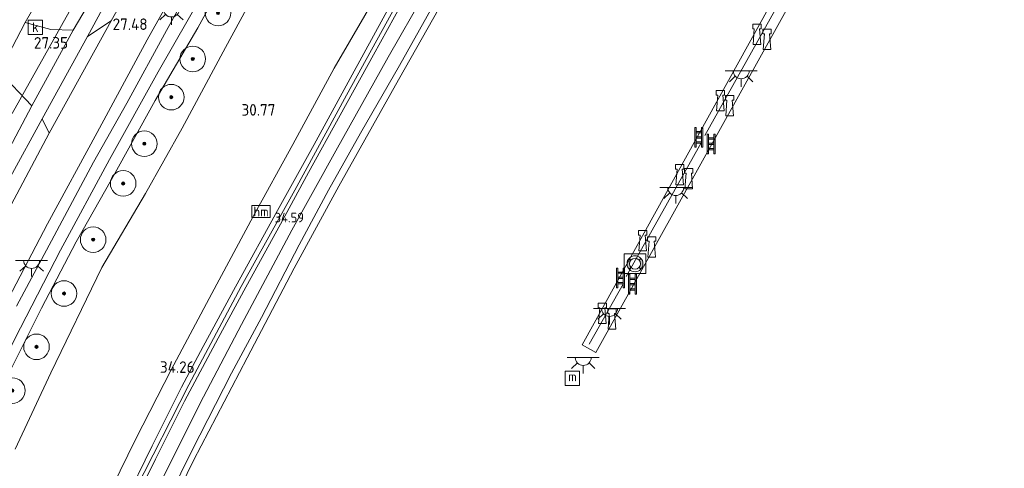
# Model space of a CAD drawing. Header units: metres. Extents: x 185049 to 189876, y 349292 to 352302.
# Tile 140 of 256: x 189051 to 189205, y 350046 to 350116. Entities that reach past the tile are written whole.
import ezdxf
from ezdxf.enums import TextEntityAlignment as Align

# ---------------------------------------------------------------- set-up
doc = ezdxf.new("R2010")
doc.units = ezdxf.units.M
for name, color, linetype, lineweight in [('B-WE-GR-BOOM-S', 90, 'Continuous', 25), ('B-WE-GR-GRAS-GV', 60, 'Continuous', 13), ('B-WE-GW-OPHOGING_KRUIN-G', 90, 'Continuous', 18), ('B-WE-GW-TALUD_KRUIN-G', 90, 'Continuous', 18), ('B-WE-GW-TALUD_TEEN-G', 90, 'Continuous', 18), ('B-WE-IE-MEUBILAIR_WATERWEGMEUBILAIR-S', 150, 'Continuous', 25), ('B-WE-IE-MEUBILAIR_WEGMEUBILAIR_PAAL-S', 7, 'Continuous', 25), ('B-WE-IE-TERREINAFSCHEIDING_DOORGANG-G', 210, 'Continuous', 18), ('B-WE-IE-TERREINAFSCHEIDING_KUNSTMATIG_HEKWERK-G', 20, 'IE-TERREINAFSCHEIDING-KUNSTMATIG', 18), ('B-WE-KL-ET_LS_OV_LICHTPUNT-S', 190, 'Continuous', 25), ('B-WE-KW-KUNSTWERK_DUIKER-G', 170, 'Continuous', 18), ('B-WE-KW-KUNSTWERK_STEIGER-GV', 170, 'Continuous', 18), ('B-WE-OB-BEKLEDING_STORTSTEEN-GV', 30, 'Continuous', 18), ('B-WE-OB-OEVERVOORZIENING-G', 7, 'Continuous', 18), ('B-WE-OG-TERREIN_BEDRIJVENTERREIN-GV', 7, 'Continuous', 18), ('B-WE-OG-WATER_GREPPEL-G', 160, 'Continuous', 18), ('B-WE-OG-WATER_KANAAL-GV', 120, 'Continuous', 18), ('B-WE-OG-WATER_SLOOT-G', 120, 'Continuous', 18), ('B-WE-OG-WEG_TRAP-S', 7, 'Continuous', 25), ('B-WE-RI-GWA_KOLK-S', 30, 'Continuous', 25), ('B-WE-VH-VERHARDING_ASFALT-GV', 252, 'Continuous', 18), ('B-WE-VH-VERHARDING_STRAATBAKSTEEN-GV', 252, 'Continuous', 18), ('X-XX-AL-HOOGTELABEL-S', 7, 'Continuous', 25)]:
    doc.layers.add(name, color=color, linetype=linetype, lineweight=lineweight)
doc.styles.add('NLCS-ISO', font='NLCS-ISO.ttf')
doc.styles.add('NLCS-ISO-ANNOTATIVE-T18', font='NLCS-ISO.ttf', dxfattribs={"height": 1.8})
doc.linetypes.add('IE-TERREINAFSCHEIDING-KUNSTMATIG', pattern='A,4,[82,NLCS.SHX,S=0.75,R=90,X=0,Y=0],4,-2', length=10)

# ---------------------------------------------------------------- blocks, each defined once
blk = doc.blocks.new('SAL-HOOGTELABEL-SO')
at = {"color": 0, "linetype": 'ByBlock', "lineweight": -2, "style": 'NLCS-ISO-ANNOTATIVE-T18'}
blk.add_attdef('HOOGTE', text='', height=1.8, dxfattribs=at).set_placement((2.79, 0), align=Align.RIGHT)
blk = doc.blocks.new('SGR-BOOM_01-SO')
at = {"linetype": 'ByBlock', "lineweight": 18}
h = blk.add_hatch(color=0, dxfattribs=at)
h.dxf.hatch_style = 1
edge = h.paths.add_edge_path()
edge.add_arc((0, 0), 0.25, 0, 360)
at = {"color": 0, "linetype": 'ByBlock', "lineweight": 18}
for radius in [2, 0.25]:
    blk.add_circle((0, 0), radius, dxfattribs=at)
blk = doc.blocks.new('SIE-WATER_MEERPAAL-SO')
at = {"color": 0, "linetype": 'ByBlock', "lineweight": 18}
blk.add_lwpolyline([(-1.12, -1.12), (1.12, -1.12), (1.12, 1.12), (-1.12, 1.12)], close=True, dxfattribs=at)
at = {"color": 0, "linetype": 'ByBlock', "lineweight": 18, "style": 'NLCS-ISO'}
blk.add_text('m', height=1.5, dxfattribs=at).set_placement((0, 0.28), align=Align.MIDDLE_CENTER)
blk = doc.blocks.new('SKL-ET_OV_LICHTPUNT-SO')
at = {"color": 0, "linetype": 'ByBlock', "lineweight": 18}
for points in [[(-1.25, 0), (-2.5, 0)], [(1.25, 0), (2.5, 0)], [(-0.92, -0.85), (-1.83, -1.7)], [(0, -1.25), (0, -2.5)], [(0.92, -0.85), (1.83, -1.7)]]:
    blk.add_lwpolyline(points, dxfattribs=at)
blk.add_lwpolyline([(0, 0), (1.25, 0, -1), (-1.25, 0)], format="xyb", close=True, dxfattribs=at)
blk = doc.blocks.new('SIE-WEG_PAAL_HECTOMETERPAAL-SO')
at = {"color": 0, "linetype": 'ByBlock', "lineweight": 18}
blk.add_lwpolyline([(-1.44375, -0.94375), (1.44375, -0.94375), (1.44375, 0.94375), (-1.44375, 0.94375)], close=True, dxfattribs=at)
at = {"color": 0, "linetype": 'ByBlock', "lineweight": 18, "style": 'NLCS-ISO'}
blk.add_text('hm', height=1.5, dxfattribs=at).set_placement((0, 0), align=Align.MIDDLE_CENTER)
at = {"style": 'NLCS-ISO'}
blk.add_attdef('WAARDE', (2.13125, -1.69375), '', height=1.5, dxfattribs=at)
blk = doc.blocks.new('SRI-KOLK-SO')
at = {"color": 0, "linetype": 'ByBlock', "lineweight": 18}
blk.add_lwpolyline([(-1.125, -1.125), (1.125, -1.125), (1.125, 1.125), (-1.125, 1.125)], close=True, dxfattribs=at)
at = {"color": 0, "linetype": 'ByBlock', "lineweight": 18, "style": 'NLCS-ISO'}
blk.add_text('k', height=1.5, dxfattribs=at).set_placement((0, 0), align=Align.MIDDLE_CENTER)
blk = doc.blocks.new('SOG-WATER_REDDINGSMIDDEL-SO')
at = {"linetype": 'ByBlock', "lineweight": 18}
h = blk.add_hatch(color=0, dxfattribs=at)
h.dxf.hatch_style = 1
h.paths.add_polyline_path([(1.25, 0, 0.187058), (0.92, 0.84), (0.63, 0.57, -0.187058), (0.85, 0, -0.187058), (0.63, -0.57), (0.92, -0.84, 0.187058)])
h.paths.add_polyline_path([(-0.63, 0.57), (-0.92, 0.84, 0.187058), (-1.25, 0, 0.187058), (-0.92, -0.84), (-0.63, -0.57, -0.187058), (-0.85, 0, -0.187058)])
at = {"color": 0, "linetype": 'ByBlock', "lineweight": 18}
blk.add_lwpolyline([(1.7, 1.55), (-1.7, 1.55), (-1.7, -1.55), (1.7, -1.55)], close=True, dxfattribs=at)
for points in [[(-0.63, 0.57), (-0.92, 0.84)], [(0.92, 0.84), (0.63, 0.57)], [(-0.63, -0.57), (-0.92, -0.84)], [(0.92, -0.84), (0.63, -0.57)]]:
    blk.add_lwpolyline(points, dxfattribs=at)
for radius in [1.25, 0.85]:
    blk.add_circle((0, 0), radius, dxfattribs=at)
blk = doc.blocks.new('SIE-WATER_BOLDER-SO')
at = {"color": 0, "linetype": 'ByBlock', "lineweight": 18}
blk.add_lwpolyline([(0.4, 0.87), (0.6, -1.59), (-0.6, -1.59), (-0.4, 0.87), (-0.65, 0.87), (-0.65, 1.59), (0.65, 1.59), (0.65, 0.87)], close=True, dxfattribs=at)
blk = doc.blocks.new('SOG-WEG_TRAP-SO')
at = {"color": 0, "linetype": 'ByBlock', "lineweight": 18}
for points in [[(-0.42, -1.55), (-0.42, 1.55), (-0.62, 1.55), (-0.62, -1.55)], [(0.42, 1.55), (0.62, 1.55), (0.62, -1.55), (0.42, -1.55)]]:
    blk.add_lwpolyline(points, close=True, dxfattribs=at)
for points in [[(0.42, 0.93), (-0.42, 0.93)], [(0.42, 0.73), (-0.42, 0.73)], [(0.42, 0.1), (-0.42, 0.1)], [(0.42, -0.1), (-0.42, -0.1)], [(0.42, -0.72), (-0.42, -0.72)], [(0.42, -0.92), (-0.42, -0.92)]]:
    blk.add_lwpolyline(points, dxfattribs=at)

msp = doc.modelspace()

# ---------------------------------------------------------------- linework, layer by layer
at = {"layer": 'B-WE-GR-GRAS-GV'}
for points in [[(189048.888, 350072.357, 27.394), (189054.996, 350084.051, 27.398), (189062.751, 350098.296, 27.369), (189070.532, 350112.802, 27.411), (189076.454, 350123.341, 27.394), (189084.35, 350137.468, 27.424), (189091.104, 350149.629, 27.419), (189099.092, 350164.208, 27.398), (189108.03, 350180.202, 27.365), (189115.912, 350194.463, 27.403), (189123.143, 350207.488, 27.449), (189132.834, 350224.956, 27.449), (189141.625, 350240.733, 27.453), (189149.447, 350254.93, 27.424), (189157.882, 350269.901, 27.407)], [(189149.265, 350267.541, 27.533), (189142.023, 350254.478, 27.55), (189132.402, 350237.135, 27.571), (189124.566, 350223.049, 27.516), (189117.13, 350209.613, 27.542), (189108.462, 350194.052, 27.529), (189100.29, 350179.35, 27.521), (189093.203, 350166.645, 27.542), (189085.753, 350153.139, 27.508), (189078.685, 350140.317, 27.537), (189072.077, 350128.418, 27.533), (189064.947, 350115.795, 27.516), (189061.203, 350113.305, 27.449), (189063.575, 350117.623, 27.453), (189070.468, 350129.92, 27.432), (189077.241, 350142.158, 27.394), (189085.043, 350156.255, 27.377), (189092.253, 350169.169, 27.428), (189099.866, 350182.884, 27.462), (189107.55, 350196.714, 27.462), (189116.089, 350212.003, 27.453), (189125.166, 350228.393, 27.462), (189134.47, 350245.095, 27.466), (189141.475, 350257.731, 27.445)], [(189168.48, 350266.847, 27.424), (189160.723, 350252.714, 27.457), (189153.184, 350239.556, 27.487), (189146.431, 350226.859, 27.512), (189139.985, 350214.668, 27.63), (189132.167, 350200.069, 27.668), (189124.527, 350186.314, 27.516), (189116.643, 350172.601, 27.508), (189109.761, 350160.342, 27.462), (189102.301, 350146.856, 27.432), (189096.362, 350136.135, 27.508), (189088.383, 350121.935, 27.457), (189082.796, 350111.626, 27.5), (189076.046, 350098.974, 27.575), (189070.291, 350088.772, 27.529), (189063.461, 350077.245, 27.483), (189055.51, 350060.753, 27.491), (189049.911, 350048.807, 27.664)], [(189049.911, 350048.807, 27.664), (189055.51, 350060.753, 27.491), (189063.461, 350077.245, 27.483), (189070.291, 350088.772, 27.529), (189076.046, 350098.974, 27.575), (189082.796, 350111.626, 27.5), (189088.383, 350121.935, 27.457), (189096.362, 350136.135, 27.508), (189102.301, 350146.856, 27.432), (189109.761, 350160.342, 27.462), (189116.643, 350172.601, 27.508), (189124.527, 350186.314, 27.516), (189132.167, 350200.069, 27.668), (189139.985, 350214.668, 27.63), (189146.431, 350226.859, 27.512), (189153.184, 350239.556, 27.487), (189160.723, 350252.714, 27.457), (189168.48, 350266.847, 27.424)], [(189158.783, 350263.223, 26.39), (189150.975, 350249.269, 26.487), (189144.023, 350236.614, 26.517), (189135.517, 350221.01, 26.559), (189127.331, 350206.732, 26.601), (189118.564, 350190.611, 26.462), (189111.114, 350177.297, 26.437), (189102.602, 350162.123, 26.483), (189094.633, 350148.231, 26.559), (189086.841, 350134.195, 26.538), (189079.431, 350120.285, 26.504), (189072.292, 350107.812, 26.546), (189064.664, 350094.106, 26.529), (189057.009, 350079.94, 26.559), (189050.758, 350067.786, 26.546), (189044.816, 350056.102, 26.521)], [(189044.816, 350056.102, 26.521), (189050.758, 350067.786, 26.546), (189057.009, 350079.94, 26.559), (189064.664, 350094.106, 26.529), (189072.292, 350107.812, 26.546), (189079.431, 350120.285, 26.504), (189086.841, 350134.195, 26.538), (189094.633, 350148.231, 26.559), (189102.602, 350162.123, 26.483), (189111.114, 350177.297, 26.437), (189118.564, 350190.611, 26.462), (189127.331, 350206.732, 26.601), (189135.517, 350221.01, 26.559), (189144.023, 350236.614, 26.517), (189150.975, 350249.269, 26.487), (189158.783, 350263.223, 26.39)], [(189050.136, 350071.202, 27.415), (189055.993, 350082.194, 27.39), (189062.163, 350093.681, 27.373), (189067.36, 350102.895, 27.365), (189073.555, 350114.252, 27.445), (189080.617, 350127.004, 27.419), (189087.339, 350139.169, 27.394), (189092.314, 350148.095, 27.365), (189099.169, 350160.359, 27.335), (189105.058, 350170.853, 27.369), (189111.56, 350182.503, 27.348), (189118.798, 350195.819, 27.419), (189124.337, 350205.658, 27.449), (189130.788, 350217.361, 27.449), (189137.473, 350229.41, 27.428), (189143.079, 350239.225, 27.394), (189149.331, 350250.778, 27.407), (189155.57, 350262.106, 27.386)], [(189155.57, 350262.106, 27.386), (189149.331, 350250.778, 27.407), (189143.079, 350239.225, 27.394), (189137.473, 350229.41, 27.428), (189130.788, 350217.361, 27.449), (189124.337, 350205.658, 27.449), (189118.798, 350195.819, 27.419), (189111.56, 350182.503, 27.348), (189105.058, 350170.853, 27.369), (189099.169, 350160.359, 27.335), (189092.314, 350148.095, 27.365), (189087.339, 350139.169, 27.394), (189080.617, 350127.004, 27.419), (189073.555, 350114.252, 27.445), (189067.36, 350102.895, 27.365), (189062.163, 350093.681, 27.373), (189055.993, 350082.194, 27.39), (189050.136, 350071.202, 27.415)], [(189210.842, 350261.888, 34.122), (189199.825, 350247.644, 34.126), (189192.175, 350237.933, 34.096), (189180.051, 350234.626, 34.126), (189175.894, 350233.391, 34.134), (189172.799, 350226.634, 34.088), (189164.244, 350211.016, 34.113), (189157.621, 350199.057, 34.084), (189151.4, 350187.801, 34.113), (189143.549, 350173.354, 34.092), (189136.128, 350159.898, 34.117), (189130.196, 350149.247, 34.138), (189121.745, 350134.154, 34.105), (189113.921, 350120.018, 34.126), (189108.236, 350110.095, 34.138), (189100.037, 350095.442, 34.088), (189093.146, 350083.034, 34.062), (189085.284, 350068.295, 34.084), (189079.376, 350056.988, 34.113), (189072.969, 350044.24, 34.079)], [(189062.648, 350037.891, 34.168), (189068.788, 350050.466, 34.193), (189074.277, 350061.236, 34.113), (189080.641, 350073.157, 34.176), (189087.115, 350085.204, 34.185), (189093.297, 350096.448, 34.138), (189099.773, 350108.35, 34.189), (189106.996, 350120.779, 34.185), (189112.831, 350131.162, 34.193), (189119.78, 350143.382, 34.202), (189125.905, 350154.474, 34.206), (189131.984, 350165.491, 34.193), (189138.626, 350177.57, 34.117), (189144.319, 350188.339, 34.21), (189146.003, 350193.312, 34.134), (189149.559, 350201.155, 34.096), (189155.507, 350212.367, 34.016), (189160.497, 350221.982, 34.062), (189165.794, 350233.231, 33.949), (189170.784, 350242.76, 33.86), (189174.436, 350249.005, 33.839), (189178.525, 350255.299, 33.826), (189182.487, 350261.128, 33.788)], [(189182.487, 350261.128, 33.788), (189178.525, 350255.299, 33.826), (189174.436, 350249.005, 33.839), (189170.784, 350242.76, 33.86), (189165.794, 350233.231, 33.949), (189160.497, 350221.982, 34.062), (189155.507, 350212.367, 34.016), (189149.559, 350201.155, 34.096), (189146.003, 350193.312, 34.134), (189144.319, 350188.339, 34.21), (189138.626, 350177.57, 34.117), (189131.984, 350165.491, 34.193), (189125.905, 350154.474, 34.206), (189119.78, 350143.382, 34.202), (189112.831, 350131.162, 34.193), (189106.996, 350120.779, 34.185), (189099.773, 350108.35, 34.189), (189093.297, 350096.448, 34.138), (189087.115, 350085.204, 34.185), (189080.641, 350073.157, 34.176), (189074.277, 350061.236, 34.113), (189068.788, 350050.466, 34.193), (189062.648, 350037.891, 34.168)], [(189158.584, 350259.164, 27.268), (189151.566, 350246.63, 27.314), (189144.513, 350233.92, 27.28), (189137.727, 350221.758, 27.386), (189131.771, 350211.176, 27.428), (189125.616, 350200.12, 27.381), (189120.183, 350189.674, 27.352), (189113.747, 350178.593, 27.297), (189108.53, 350169.022, 27.263), (189102.653, 350158.255, 27.293), (189096.54, 350147.679, 27.322), (189091.343, 350138.281, 27.365), (189084.039, 350124.959, 27.339), (189078.46, 350114.668, 27.36), (189071.795, 350103.309, 27.373), (189064.989, 350090.974, 27.263), (189059.476, 350081.251, 27.289), (189054.05, 350070.883, 27.314), (189048.333, 350059.532, 27.36)], [(189048.333, 350059.532, 27.36), (189054.05, 350070.883, 27.314), (189059.476, 350081.251, 27.289), (189064.989, 350090.974, 27.263), (189071.795, 350103.309, 27.373), (189078.46, 350114.668, 27.36), (189084.039, 350124.959, 27.339), (189091.343, 350138.281, 27.365), (189096.54, 350147.679, 27.322), (189102.653, 350158.255, 27.293), (189108.53, 350169.022, 27.263), (189113.747, 350178.593, 27.297), (189120.183, 350189.674, 27.352), (189125.616, 350200.12, 27.381), (189131.771, 350211.176, 27.428), (189137.727, 350221.758, 27.386), (189144.513, 350233.92, 27.28), (189151.566, 350246.63, 27.314), (189158.584, 350259.164, 27.268)], [(189063.349, 350121.781, 27.449), (189059.007, 350114.322, 27.44), (189055.501, 350114.402, 27.403), (189051.469, 350115.509, 27.36), (189053.248, 350118.587, 27.354)], [(189067.231, 350037.93, 34.193), (189071.829, 350047.249, 34.214), (189076.398, 350056.318, 34.227), (189081.639, 350066.17, 34.227), (189085.998, 350074.17, 34.214), (189091.414, 350084.006, 34.185), (189095.784, 350092.045, 34.164), (189100.724, 350101.045, 34.176), (189105.924, 350110.48, 34.189), (189111.403, 350120.421, 34.206)], [(189116.255, 350119.968, 33.042), (189109.971, 350108.801, 33.029), (189103.904, 350098.232, 33.004), (189098.912, 350089.3, 33.038), (189094.329, 350080.758, 33.012), (189088.404, 350069.412, 32.97), (189083.719, 350060.704, 32.957), (189077.536, 350048.553, 32.97), (189072.354, 350038.101, 33.012)], [(189072.969, 350044.24, 34.079), (189079.376, 350056.988, 34.113), (189085.284, 350068.295, 34.084), (189093.146, 350083.034, 34.062), (189100.037, 350095.442, 34.088), (189108.236, 350110.095, 34.138), (189113.921, 350120.018, 34.126)], [(189109.272, 350119.584, 34.241), (189102.577, 350107.33, 34.224), (189096.633, 350096.445, 34.21), (189091.205, 350086.58, 34.199), (189084.351, 350074.2, 34.201), (189079.327, 350064.866, 34.193), (189075.933, 350058.516, 34.196), (189071.327, 350049.327, 34.206), (189066.927, 350040.298, 34.177)], [(189047.416, 350107.815, 27.314), (189052.532, 350102.507, 27.424), (189047.447, 350092.999, 27.466)]]:
    msp.add_polyline3d(points, dxfattribs=at)
msp.add_polyline3d([(189027.03, 350042.147, 27.512), (189021.617, 350029.961, 27.529), (189019.815, 350031.221, 27.428), (189023.382, 350039.731, 27.436), (189027.244, 350048.032, 27.453), (189030.64, 350055.075, 27.432), (189034.208, 350062.389, 27.453), (189039.377, 350072.829, 27.512), (189044.448, 350082.602, 27.5), (189049.185, 350091.392, 27.453), (189054.152, 350100.474, 27.419), (189055.211, 350098.214, 27.512), (189046.93, 350082.678, 27.567), (189041.384, 350072.044, 27.563), (189036.808, 350062.931, 27.55), (189032.062, 350053.119, 27.546)], close=True, dxfattribs=at)
at = {"layer": 'B-WE-GW-OPHOGING_KRUIN-G'}
msp.add_polyline3d([(189049.8397, 350000, 34.2061), (189053.067, 350008.178, 34.209), (189056.908, 350017.493, 34.189), (189062.618, 350029.564, 34.168), (189068.677, 350042.417, 34.219), (189077.051, 350058.892, 34.197), (189085.268, 350074.241, 34.235), (189093.612, 350089.297, 34.202), (189101.698, 350104.145, 34.214), (189110.348, 350119.861, 34.252), (189120.571, 350138.453, 34.248), (189131.395, 350158.199, 34.265), (189145.005, 350183.014, 34.269), (189155.636, 350202.256, 34.248), (189167.288, 350223.334, 34.24), (189176.14, 350238.254, 34.21), (189184.58, 350250.598, 34.24), (189188.7791, 350256.2074, 34.2546)], dxfattribs=at)
at = {"layer": 'B-WE-GW-TALUD_KRUIN-G'}
for points in [[(189062.648, 350037.891, 34.168), (189068.788, 350050.466, 34.193), (189074.277, 350061.236, 34.113), (189080.641, 350073.157, 34.176), (189087.115, 350085.204, 34.185), (189093.297, 350096.448, 34.138), (189099.773, 350108.35, 34.189), (189106.996, 350120.779, 34.185), (189112.831, 350131.162, 34.193), (189119.78, 350143.382, 34.202), (189125.905, 350154.474, 34.206), (189131.984, 350165.491, 34.193), (189138.626, 350177.57, 34.117), (189144.319, 350188.339, 34.21), (189146.003, 350193.312, 34.134), (189149.559, 350201.155, 34.096), (189155.507, 350212.367, 34.016), (189160.497, 350221.982, 34.062), (189165.794, 350233.231, 33.949), (189170.784, 350242.76, 33.86), (189174.436, 350249.005, 33.839), (189178.525, 350255.299, 33.826), (189182.487, 350261.128, 33.788)], [(189057.891, 350011.767, 34.105), (189062.509, 350021.793, 34.092), (189067.41, 350032.592, 34.058), (189072.969, 350044.24, 34.079), (189079.376, 350056.988, 34.113), (189085.284, 350068.295, 34.084), (189093.146, 350083.034, 34.062), (189100.037, 350095.442, 34.088), (189108.236, 350110.095, 34.138), (189113.921, 350120.018, 34.126), (189121.745, 350134.154, 34.105), (189130.196, 350149.247, 34.138), (189136.128, 350159.898, 34.117), (189143.549, 350173.354, 34.092), (189151.4, 350187.801, 34.113), (189157.621, 350199.057, 34.084), (189164.244, 350211.016, 34.113), (189172.799, 350226.634, 34.088), (189175.894, 350233.391, 34.134)]]:
    msp.add_polyline3d(points, dxfattribs=at)
at = {"layer": 'B-WE-GW-TALUD_TEEN-G'}
msp.add_polyline3d([(189168.48, 350266.847, 27.424), (189160.723, 350252.714, 27.457), (189153.184, 350239.556, 27.487), (189146.431, 350226.859, 27.512), (189139.985, 350214.668, 27.63), (189132.167, 350200.069, 27.668), (189124.527, 350186.314, 27.516), (189116.643, 350172.601, 27.508), (189109.761, 350160.342, 27.462), (189102.301, 350146.856, 27.432), (189096.362, 350136.135, 27.508), (189088.383, 350121.935, 27.457), (189082.796, 350111.626, 27.5), (189076.046, 350098.974, 27.575), (189070.291, 350088.772, 27.529), (189063.461, 350077.245, 27.483), (189055.51, 350060.753, 27.491), (189049.911, 350048.807, 27.664)], dxfattribs=at)
at = {"layer": 'B-WE-IE-TERREINAFSCHEIDING_DOORGANG-G'}
msp.add_polyline3d([(189047.416, 350107.815, 27.314), (189051.469, 350115.509, 27.36)], dxfattribs=at)
at = {"layer": 'B-WE-IE-TERREINAFSCHEIDING_KUNSTMATIG_HEKWERK-G'}
for points in [[(189051.469, 350115.509, 27.36), (189053.248, 350118.587, 27.354), (189058.921, 350128.405, 27.335), (189067.043, 350142.947, 27.356), (189074.323, 350156.017, 27.234), (189080.812, 350167.751, 27.162)], [(189169.384, 350118.67, 34.682), (189157.729, 350097.863, 34.677)], [(189157.15, 350096.68, 34.711), (189145.408, 350075.808, 34.633)], [(189144.981, 350074.713, 34.638), (189139.647, 350065.264, 34.623)]]:
    msp.add_polyline3d(points, dxfattribs=at)
at = {"layer": 'B-WE-KW-KUNSTWERK_DUIKER-G'}
msp.add_polyline3d([(189049.465, 350101.297, 26.863), (189058.346, 350117.159, 26.861)], dxfattribs=at)
at = {"layer": 'B-WE-KW-KUNSTWERK_STEIGER-GV'}
msp.add_polyline3d([(189204.51, 350178.649, 34.549), (189140.674, 350063.923, 34.617), (189138.547, 350065.127, 34.622), (189164.669, 350112.262, 34.754), (189202.133, 350180.009, 34.598), (189209.576, 350193.989, 35.417), (189215.298, 350190.807, 35.559)], close=True, dxfattribs=at)
at = {"layer": 'B-WE-OB-BEKLEDING_STORTSTEEN-GV'}
for points in [[(189072.354, 350038.101, 33.012), (189077.536, 350048.553, 32.97), (189083.719, 350060.704, 32.957), (189088.404, 350069.412, 32.97), (189094.329, 350080.758, 33.012), (189098.912, 350089.3, 33.038), (189103.904, 350098.232, 33.004), (189109.971, 350108.801, 33.029), (189116.255, 350119.968, 33.042)], [(189117.119, 350119.454, 32.401), (189109.831, 350106.54, 32.401), (189100.523, 350089.956, 32.401), (189093.521, 350077.092, 32.401), (189086.172, 350063.088, 32.401), (189077.812, 350047.054, 32.401), (189072.918, 350036.983, 32.401)]]:
    msp.add_polyline3d(points, dxfattribs=at)
at = {"layer": 'B-WE-OB-OEVERVOORZIENING-G'}
msp.add_polyline3d([(189072.918, 350036.983, 32.401), (189077.812, 350047.054, 32.401), (189086.172, 350063.088, 32.401), (189093.521, 350077.092, 32.401), (189100.523, 350089.956, 32.401), (189109.831, 350106.54, 32.401), (189117.119, 350119.454, 32.401), (189125.666, 350134.55, 32.401), (189132.641, 350147.289, 32.401), (189138.879, 350158.085, 32.401), (189146.567, 350172.115, 32.401), (189154.543, 350186.584, 32.401), (189164.368, 350204.274, 32.401), (189172.189, 350218.18, 32.401), (189178.143, 350229.315, 32.392), (189180.223, 350233.893, 32.345), (189192.489, 350237.01, 32.345), (189203.695, 350251.509, 32.345), (189214.115, 350264.951, 32.345)], dxfattribs=at)
at = {"layer": 'B-WE-OG-TERREIN_BEDRIJVENTERREIN-GV'}
msp.add_polyline3d([(189048.303, 350189.083, 27.128), (189058.282, 350182.477, 27.2), (189068.268, 350175.898, 27.179), (189080.812, 350167.751, 27.162), (189074.323, 350156.017, 27.234), (189067.043, 350142.947, 27.356), (189058.921, 350128.405, 27.335), (189053.248, 350118.587, 27.354), (189051.469, 350115.509, 27.36), (189047.416, 350107.815, 27.314)], dxfattribs=at)
at = {"layer": 'B-WE-OG-WATER_GREPPEL-G'}
msp.add_polyline3d([(189030.934, 350025.929, 26.513), (189034.861, 350034.979, 26.525), (189039.072, 350044.37, 26.487), (189044.816, 350056.102, 26.521), (189050.758, 350067.786, 26.546), (189057.009, 350079.94, 26.559), (189064.664, 350094.106, 26.529), (189072.292, 350107.812, 26.546), (189079.431, 350120.285, 26.504), (189086.841, 350134.195, 26.538), (189094.633, 350148.231, 26.559), (189102.602, 350162.123, 26.483), (189111.114, 350177.297, 26.437), (189118.564, 350190.611, 26.462), (189127.331, 350206.732, 26.601), (189135.517, 350221.01, 26.559), (189144.023, 350236.614, 26.517), (189150.975, 350249.269, 26.487), (189158.783, 350263.223, 26.39), (189168.14, 350280.356, 26.496)], dxfattribs=at)
at = {"layer": 'B-WE-OG-WATER_KANAAL-GV'}
msp.add_polyline3d([(189072.918, 350036.983, 32.401), (189077.812, 350047.054, 32.401), (189086.172, 350063.088, 32.401), (189093.521, 350077.092, 32.401), (189100.523, 350089.956, 32.401), (189109.831, 350106.54, 32.401), (189117.119, 350119.454, 32.401), (189125.666, 350134.55, 32.401), (189132.641, 350147.289, 32.401), (189138.879, 350158.085, 32.401), (189146.567, 350172.115, 32.401), (189154.543, 350186.584, 32.401), (189164.368, 350204.274, 32.401), (189172.189, 350218.18, 32.401), (189178.143, 350229.315, 32.392), (189180.223, 350233.893, 32.345), (189192.489, 350237.01, 32.345), (189203.695, 350251.509, 32.345), (189214.115, 350264.951, 32.345)], dxfattribs=at)
at = {"layer": 'B-WE-OG-WATER_SLOOT-G'}
for points in [[(189168.892, 350282.418, 27.373), (189170.082, 350281.601, 27.301), (189170.186, 350280.441, 27.301), (189163.633, 350268.665, 27.31), (189158.584, 350259.164, 27.268), (189151.566, 350246.63, 27.314), (189144.513, 350233.92, 27.28), (189137.727, 350221.758, 27.386), (189131.771, 350211.176, 27.428), (189125.616, 350200.12, 27.381), (189120.183, 350189.674, 27.352), (189113.747, 350178.593, 27.297), (189108.53, 350169.022, 27.263), (189102.653, 350158.255, 27.293), (189096.54, 350147.679, 27.322), (189091.343, 350138.281, 27.365), (189084.039, 350124.959, 27.339), (189078.46, 350114.668, 27.36), (189071.795, 350103.309, 27.373), (189064.989, 350090.974, 27.263), (189059.476, 350081.251, 27.289), (189054.05, 350070.883, 27.314), (189048.333, 350059.532, 27.36)], [(189050.136, 350071.202, 27.415), (189055.993, 350082.194, 27.39), (189062.163, 350093.681, 27.373), (189067.36, 350102.895, 27.365), (189073.555, 350114.252, 27.445), (189080.617, 350127.004, 27.419), (189087.339, 350139.169, 27.394), (189092.314, 350148.095, 27.365), (189099.169, 350160.359, 27.335), (189105.058, 350170.853, 27.369), (189111.56, 350182.503, 27.348), (189118.798, 350195.819, 27.419), (189124.337, 350205.658, 27.449), (189130.788, 350217.361, 27.449), (189137.473, 350229.41, 27.428), (189143.079, 350239.225, 27.394), (189149.331, 350250.778, 27.407), (189155.57, 350262.106, 27.386), (189161.617, 350273.169, 27.373), (189166.639, 350282.298, 27.39), (189167.756, 350282.705, 27.373), (189168.892, 350282.418, 27.373)]]:
    msp.add_polyline3d(points, dxfattribs=at)
at = {"layer": 'B-WE-VH-VERHARDING_ASFALT-GV'}
for points in [[(189157.882, 350269.901, 27.407), (189149.447, 350254.93, 27.424), (189141.625, 350240.733, 27.453), (189132.834, 350224.956, 27.449), (189123.143, 350207.488, 27.449), (189115.912, 350194.463, 27.403), (189108.03, 350180.202, 27.365), (189099.092, 350164.208, 27.398), (189091.104, 350149.629, 27.419), (189084.35, 350137.468, 27.424), (189076.454, 350123.341, 27.394), (189070.532, 350112.802, 27.411), (189062.751, 350098.296, 27.369), (189054.996, 350084.051, 27.398), (189048.888, 350072.357, 27.394)], [(189046.93, 350082.678, 27.567), (189055.211, 350098.214, 27.512), (189064.947, 350115.795, 27.516), (189072.077, 350128.418, 27.533), (189078.685, 350140.317, 27.537), (189085.753, 350153.139, 27.508), (189093.203, 350166.645, 27.542), (189100.29, 350179.35, 27.521), (189108.462, 350194.052, 27.529), (189117.13, 350209.613, 27.542), (189124.566, 350223.049, 27.516), (189132.402, 350237.135, 27.571), (189142.023, 350254.478, 27.55), (189149.265, 350267.541, 27.533)], [(189047.447, 350092.999, 27.466), (189052.532, 350102.507, 27.424), (189059.007, 350114.322, 27.44), (189063.349, 350121.781, 27.449), (189067.942, 350130.206, 27.474), (189073.3, 350140.047, 27.483), (189079.401, 350150.915, 27.44), (189085.394, 350161.713, 27.415), (189091.221, 350172.083, 27.445), (189096.943, 350182.467, 27.462), (189103.261, 350193.644, 27.495), (189109.217, 350204.444, 27.491), (189114.412, 350213.736, 27.462), (189119.559, 350222.954, 27.47), (189124.759, 350232.342, 27.5), (189130.271, 350242.414, 27.487), (189135.748, 350252.226, 27.453), (189141.755, 350262.851, 27.491)], [(189141.475, 350257.731, 27.445), (189134.47, 350245.095, 27.466), (189125.166, 350228.393, 27.462), (189116.089, 350212.003, 27.453), (189107.55, 350196.714, 27.462), (189099.866, 350182.884, 27.462), (189092.253, 350169.169, 27.428), (189085.043, 350156.255, 27.377), (189077.241, 350142.158, 27.394), (189070.468, 350129.92, 27.432), (189063.575, 350117.623, 27.453), (189061.203, 350113.305, 27.449), (189054.152, 350100.474, 27.419), (189049.185, 350091.392, 27.453)], [(189111.403, 350120.421, 34.206), (189105.924, 350110.48, 34.189), (189100.724, 350101.045, 34.176), (189095.784, 350092.045, 34.164), (189091.414, 350084.006, 34.185), (189085.998, 350074.17, 34.214), (189081.639, 350066.17, 34.227), (189076.398, 350056.318, 34.227), (189071.829, 350047.249, 34.214), (189067.231, 350037.93, 34.193)], [(189066.927, 350040.298, 34.177), (189071.327, 350049.327, 34.206), (189075.933, 350058.516, 34.196), (189079.327, 350064.866, 34.193), (189084.351, 350074.2, 34.201), (189091.205, 350086.58, 34.199), (189096.633, 350096.445, 34.21), (189102.577, 350107.33, 34.224), (189109.272, 350119.584, 34.241)]]:
    msp.add_polyline3d(points, dxfattribs=at)
at = {"layer": 'B-WE-VH-VERHARDING_STRAATBAKSTEEN-GV'}
for points in [[(189059.007, 350114.322, 27.44), (189052.532, 350102.507, 27.424), (189047.416, 350107.815, 27.314), (189051.469, 350115.509, 27.36), (189055.501, 350114.402, 27.403)], [(189064.947, 350115.795, 27.516), (189055.211, 350098.214, 27.512), (189054.152, 350100.474, 27.419), (189061.203, 350113.305, 27.449)]]:
    msp.add_polyline3d(points, close=True, dxfattribs=at)

# ---------------------------------------------------------------- block references
at = {"layer": 'B-WE-GR-BOOM-S'}
for p in [(189081.629, 350116.999, 27.159), (189077.674, 350109.809, 27.159), (189074.319, 350103.845, 27.198), (189070.102, 350096.565, 27.256), (189066.804, 350090.361, 27.137), (189062.109, 350081.572, 27.393), (189057.553, 350073.155, 27.256), (189053.258, 350064.826, 27.413), (189049.474, 350057.986, 27.354)]:
    msp.add_blockref('SGR-BOOM_01-SO', p, dxfattribs=at)
at = {"layer": 'B-WE-IE-MEUBILAIR_WATERWEGMEUBILAIR-S'}
for name, p in [('SIE-WATER_BOLDER-SO', (189165.852, 350113.653, 34.842)), ('SIE-WATER_BOLDER-SO', (189167.448, 350112.871, 34.926)), ('SIE-WATER_BOLDER-SO', (189160.126, 350103.306, 34.707)), ('SIE-WATER_BOLDER-SO', (189161.581, 350102.505, 34.842)), ('SIE-WATER_BOLDER-SO', (189153.791, 350091.717, 34.69)), ('SIE-WATER_BOLDER-SO', (189155.21, 350091.111, 34.853)), ('SIE-WATER_BOLDER-SO', (189147.994, 350081.405, 34.741)), ('SIE-WATER_BOLDER-SO', (189149.416, 350080.445, 34.797)), ('SOG-WATER_REDDINGSMIDDEL-SO', (189146.803, 350077.811, 35.08)), ('SIE-WATER_BOLDER-SO', (189141.693, 350070.064, 34.747)), ('SIE-WATER_BOLDER-SO', (189143.185, 350069.157, 34.808)), ('SIE-WATER_MEERPAAL-SO', (189137.025, 350059.91, 36.494))]:
    msp.add_blockref(name, p, dxfattribs=at)
at = {"layer": 'B-WE-IE-MEUBILAIR_WEGMEUBILAIR_PAAL-S'}
msp.add_blockref('SIE-WEG_PAAL_HECTOMETERPAAL-SO', (189088.34, 350085.968, 34.585), dxfattribs=at).add_auto_attribs({'WAARDE': '34.59'})
at = {"layer": 'B-WE-KL-ET_LS_OV_LICHTPUNT-S'}
for p in [(189074.342, 350117.625, 27.428), (189163.4, 350107.961, 34.632), (189153.164, 350089.72, 34.632), (189052.494, 350078.333, 27.277), (189142.825, 350070.824, 34.632), (189138.714, 350063.16, 37.621)]:
    msp.add_blockref('SKL-ET_OV_LICHTPUNT-SO', p, dxfattribs=at)
at = {"layer": 'B-WE-OG-WEG_TRAP-S'}
for p in [(189156.777, 350097.557, 34.76), (189158.694, 350096.531, 34.574), (189144.523, 350075.585, 34.608), (189146.421, 350074.611, 34.597)]:
    msp.add_blockref('SOG-WEG_TRAP-SO', p, dxfattribs=at)
at = {"layer": 'B-WE-RI-GWA_KOLK-S'}
msp.add_blockref('SRI-KOLK-SO', (189053.075, 350114.764, 27.343), dxfattribs=at)
at = {"layer": 'X-XX-AL-HOOGTELABEL-S'}
for p, values in [((189067.827, 350114.342, 27.483), {'HOOGTE': '27.48'}), ((189055.397, 350111.43, 27.352), {'HOOGTE': '27.35'}), ((189087.803, 350100.956, 30.773), {'HOOGTE': '30.77'}), ((189075.179, 350060.759, 34.261), {'HOOGTE': '34.26'})]:
    msp.add_blockref('SAL-HOOGTELABEL-SO', p, dxfattribs=at).add_auto_attribs(values)

doc.saveas('drawing.dxf')
